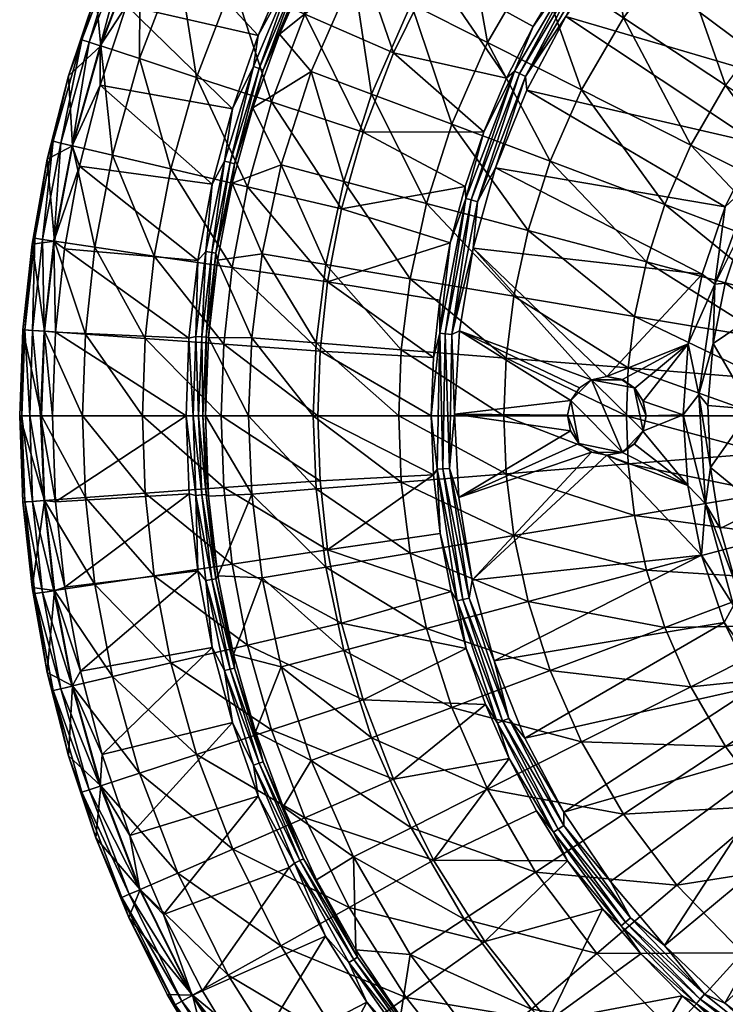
# Model space of a CAD drawing. Header units: inches. Extents: x -230 to 230, y -230 to 230.
# Tile 2 of 10: x -230 to -95, y -112 to 75. Entities that reach past the tile are written whole.
import ezdxf

# ---------------------------------------------------------------- set-up
doc = ezdxf.new("R2010")
doc.units = ezdxf.units.IN
doc.header["$MEASUREMENT"] = 0
doc.layers.add('Layer 1', color=7, linetype='Continuous')

# ---------------------------------------------------------------- blocks, each defined once
blk = doc.blocks.new('Matty tondo')
at = {"color": 9, "true_color": 0xc0c0c0}
mesh = blk.add_polyface(dxfattribs=at)
corners = [(-171.54, 99.03, 3.84), (-163.66, 111.57, 3.84), (-167.08, 103.96, 3.32), (-177.46, 85.06, 3.32), (-178.46, 85.92, 3.84), (-175.71, 84.22, 1.29), (-166.14, 103.37, 2.44), (-165.44, 102.94, 1.29), (-176.45, 84.57, 2.44), (-174.22, 86.21), (-167.11, 99.28), (-200.12, 112.03, 7.41), (-210.26, 91.58, 7.41), (-201.63, 110.04, 5.26), (-193.26, 124.14, 5.26), (-215.24, 80.24, 5.26), (-208.96, 95.39, 5.26), (-206.89, 90.12, 10.4), (-198.84, 111.32, 9.37), (-196.91, 110.24, 10.4), (-208.92, 91, 9.37), (-216.51, 71.1, 9.37), (-203.3, 92.79, 10.34), (-185.98, 131.68, 9.37), (-209.4, 78.07, 10.34), (-196.16, 107.05, 10.34), (-188.01, 120.78, 10.34), (-180.06, 100.81, -144.28), (-189.19, 82.41, -144.28), (-175.48, 76.43, -192.74), (-168.42, 119.25, -144.28), (-167.01, 93.5, -192.74), (-199.66, 86.97, -94.87), (-190.03, 106.38, -94.87), (-196.82, 110.19, -44.89), (-177.74, 125.84, -94.87), (-206.8, 90.08, -44.89), (-184.09, 130.35, -44.89), (-166.2, 83.9, -30.22)]
mesh.append_faces([[corners[k] for k in face] for face in [(0, 1, 2), (2, 3, 0), (0, 3, 4), (5, 6, 7), (8, 3, 2), (2, 6, 8), (9, 5, 7), (6, 5, 8), (7, 10, 9), (11, 12, 13), (13, 14, 11), (12, 15, 16), (13, 12, 16), (17, 18, 19), (20, 12, 11), (12, 20, 21), (11, 18, 20), (22, 17, 19), (18, 17, 20), (19, 18, 23), (17, 22, 24), (19, 25, 22), (19, 26, 25), (27, 28, 29), (30, 27, 31), (29, 31, 27), (32, 33, 34), (28, 27, 33), (33, 32, 28), (27, 30, 35), (27, 35, 33), (16, 36, 34), (32, 34, 36), (37, 34, 33), (36, 16, 15), (34, 13, 16), (34, 14, 13), (0, 26, 1), (0, 4, 25), (25, 26, 0), (4, 22, 25), (10, 38, 9)]], dxfattribs={"color": 9})
mesh = blk.add_polyface(dxfattribs=at)
corners = [(-105.11, 109.01, -285.31), (-129.17, 115.12, -239.86), (-112.77, 101.06, -285.31), (-119.86, 92.54, -285.31), (-116.83, 89.12, -288), (-82.02, 63.11, -288), (-106.52, 101.21, -288), (-125.79, 75.97, -288), (-89.54, 51.87, -288), (-73.09, 73.29, -288), (-94.97, 112.11, -288), (-133.26, 61.96, -288), (-87.89, 119.44, -287.82), (-105.27, 104.45, -287.82), (-120.78, 86.04, -287.82), (-121.82, 86.78, -287.27), (-133.5, 64.57, -287.82), (-126.29, 83.55, -285.31), (-122.69, 87.4, -286.4), (-106.93, 106.1, -286.4), (-106.17, 105.35, -287.27), (-88.65, 120.46, -287.27), (-134.64, 65.13, -287.27), (-89.28, 121.33, -286.4), (-96.86, 116.4, -285.31), (-114.87, 75.74, -114.37), (-104.7, 89.26, -114.37), (-95.42, 62.91, -137.67), (-92.2, 102.13, -114.37), (-105.62, 116.99, -88.21), (-88.6, 130.35, -88.21), (-102.03, 51.51, -137.67), (-122.83, 62, -114.37), (-86.98, 74.15, -137.67), (-131.59, 86.76, -88.21), (-119.94, 102.26, -88.21), (-116.53, 129.08, -59.89), (-132.33, 112.82, -59.89)]
mesh.append_faces([[corners[k] for k in face] for face in [(0, 1, 2), (1, 3, 2), (4, 5, 6), (5, 7, 8), (6, 5, 9), (9, 10, 6), (5, 4, 7), (8, 7, 11), (10, 12, 13), (6, 13, 4), (6, 10, 13), (14, 4, 13), (14, 7, 4), (15, 16, 14), (7, 14, 16), (17, 18, 3), (2, 19, 0), (14, 13, 20), (15, 14, 20), (21, 13, 12), (20, 13, 21), (18, 22, 15), (19, 15, 20), (15, 19, 18), (23, 20, 21), (20, 23, 19), (3, 18, 2), (18, 19, 2), (0, 19, 24), (19, 23, 24), (25, 26, 27), (28, 29, 30), (25, 31, 32), (26, 28, 33), (31, 25, 27), (26, 33, 27), (34, 35, 25), (29, 26, 35), (25, 32, 34), (25, 35, 26), (26, 29, 28), (29, 35, 36), (35, 37, 36)]], dxfattribs={"color": 9})
mesh = blk.add_polyface(dxfattribs=at)
corners = [(-153.84, 122.72, 3.32), (-167.08, 103.96, 3.32), (-163.66, 111.57, 3.84), (-166.14, 103.37, 2.44), (-152.96, 122.02, 2.44), (-152.32, 121.51, 1.29), (-165.44, 102.94, 1.29), (-159.01, 111.8), (-167.11, 99.28), (-119.86, 92.54, -285.31), (-129.17, 115.12, -239.86), (-141.21, 99.98, -239.86), (-126.29, 83.55, -285.31), (-150.97, 84.52, -239.86), (-132.05, 74.09, -285.31), (-137.1, 64.27, -285.31), (-158.63, 69.09, -239.86), (-141.42, 54.06, -285.31), (-156.21, 110.6, -192.74), (-167.01, 93.5, -192.74), (-142.89, 127.35, -192.74), (-168.42, 119.25, -144.28), (-133.5, 64.57, -287.82), (-133.26, 61.96, -288), (-125.79, 75.97, -288), (-135.61, 65.59, -286.4), (-134.64, 65.13, -287.27), (-121.82, 86.78, -287.27), (-122.69, 87.4, -286.4), (-132.33, 112.82, -59.89), (-145.18, 95.72, -59.89), (-141.68, 120.79, -30.22), (-140.7, 71.03, -88.21), (-131.59, 86.76, -88.21), (-122.83, 62, -114.37), (-155.24, 78.37, -59.89), (-162.77, 61.21, -59.89), (-166.2, 83.9, -30.22), (-147.53, 55.48, -88.21), (-119.94, 102.26, -88.21), (-155.43, 102.48, -30.22)]
mesh.append_faces([[corners[k] for k in face] for face in [(0, 1, 2), (0, 3, 1), (0, 4, 3), (4, 5, 6), (6, 3, 4), (6, 7, 8), (6, 5, 7), (9, 10, 11), (12, 9, 11), (11, 13, 12), (12, 13, 14), (15, 13, 16), (13, 15, 14), (17, 15, 16), (13, 18, 19), (20, 18, 11), (19, 16, 13), (13, 11, 18), (20, 11, 10), (19, 18, 21), (22, 23, 24), (25, 15, 17), (26, 22, 27), (26, 28, 25), (25, 14, 15), (12, 14, 28), (14, 25, 28), (29, 30, 31), (32, 33, 34), (35, 36, 37), (32, 38, 35), (36, 35, 38), (33, 32, 30), (30, 32, 35), (39, 33, 29), (29, 33, 30), (35, 40, 30), (37, 40, 35), (40, 7, 31), (40, 31, 30), (7, 40, 8), (40, 37, 8)]], dxfattribs={"color": 9})
mesh = blk.add_polyface(dxfattribs=at)
corners = [(-177.46, 85.06, 3.32), (-184.37, 72.35, 3.84), (-178.46, 85.92, 3.84), (-189.26, 58.38, 3.84), (-185.23, 66.44, 3.32), (-184.18, 66.06, 2.44), (-176.45, 84.57, 2.44), (-175.71, 84.22, 1.29), (-183.41, 65.78, 1.29), (-180.31, 72.63), (-185.33, 58.61), (-174.22, 86.21), (-220.41, 64.68, 5.26), (-215.24, 80.24, 5.26), (-217.89, 71.56, 7.41), (-223.32, 52.23, 7.41), (-210.26, 91.58, 7.41), (-216.51, 71.1, 9.37), (-221.89, 51.9, 9.37), (-214.4, 70.41, 10.4), (-219.74, 51.39, 10.4), (-208.92, 91, 9.37), (-206.89, 90.12, 10.4), (-214.43, 62.92, 10.34), (-209.4, 78.07, 10.34), (-199.66, 86.97, -94.87), (-196.06, 64.39, -144.28), (-189.19, 82.41, -144.28), (-175.48, 76.43, -192.74), (-181.84, 59.72, -192.74), (-164.38, 53.98, -239.86), (-167.01, 93.5, -192.74), (-158.63, 69.09, -239.86), (-206.91, 67.95, -94.87), (-214.31, 70.38, -44.89), (-212.05, 49.6, -94.87), (-206.8, 90.08, -44.89), (-219.64, 51.37, -44.89), (-203.3, 92.79, 10.34), (-174.26, 65.53, -30.22), (-166.2, 83.9, -30.22), (-162.77, 61.21, -59.89)]
mesh.append_faces([[corners[k] for k in face] for face in [(0, 1, 2), (3, 1, 4), (0, 4, 1), (0, 5, 4), (0, 6, 5), (6, 7, 8), (8, 5, 6), (8, 9, 10), (7, 11, 9), (8, 7, 9), (12, 13, 14), (14, 15, 12), (16, 14, 13), (16, 17, 14), (14, 17, 18), (17, 19, 20), (21, 22, 19), (19, 17, 21), (19, 23, 20), (19, 24, 23), (19, 22, 24), (25, 26, 27), (28, 29, 30), (31, 28, 32), (30, 32, 28), (29, 27, 26), (29, 28, 27), (26, 25, 33), (34, 35, 33), (36, 33, 25), (36, 34, 33), (34, 13, 12), (37, 34, 12), (34, 36, 13), (38, 2, 1), (3, 24, 1), (38, 1, 24), (23, 24, 3), (39, 9, 40), (39, 40, 41), (9, 39, 10), (9, 11, 40)]], dxfattribs={"color": 9})
mesh = blk.add_polyface(dxfattribs=at)
corners = [(-80.55, 57.12, -284.74), (-79.15, 62.12, -287.1), (-86.76, 47.14, -284.74), (-90.1, 44.79, -287.1), (-89.54, 51.87, -288), (-91.77, 36.46, -284.74), (-97.46, 25.04, -287.1), (-95.52, 39.77, -288), (-95.47, 25.27, -284.74), (-97.81, 13.75, -284.74), (-100.54, 4.08, -287.1), (-99.89, 26.99, -288), (-102.56, 13.72, -288), (-82.02, 63.11, -288), (-139.18, 47.21, -288), (-133.26, 61.96, -288), (-118, 7.5, -288), (-58.56, 15.54, -173.64), (-85.42, 22.67, -157.55), (-82.72, 31.11, -157.55), (-78.89, 39.83, -157.55), (-56.71, 21.33, -173.64), (-106.98, 40.23, -137.67), (-110.47, 29.32, -137.67), (-59.75, 10.03, -173.64), (-87.16, 14.63, -157.55), (-102.03, 51.51, -137.67), (-95.42, 62.91, -137.67), (-73.78, 48.65, -157.55), (-86.98, 74.15, -137.67), (-67.25, 57.34, -157.55), (-112.72, 18.92, -137.67), (-122.83, 62, -114.37), (-82.12, 38.06, -262.51), (-88.22, 20.24, -262.51), (-72.86, 53.69, -262.51), (-80.15, 18.39, -240.27), (-73.18, 66.3, -284.74), (-74.61, 34.57, -240.27), (-66.2, 48.78, -240.27), (-67.1, 31.09, -218.04), (-72.08, 16.54, -218.04)]
mesh.append_faces([[corners[k] for k in face] for face in [(0, 1, 2), (1, 3, 2), (4, 3, 1), (2, 3, 5), (5, 3, 6), (4, 7, 3), (6, 8, 5), (9, 8, 6), (10, 9, 6), (6, 11, 12), (10, 6, 12), (11, 6, 7), (6, 3, 7), (1, 13, 4), (14, 11, 7), (7, 4, 15), (11, 16, 12), (17, 18, 19), (19, 20, 21), (22, 18, 23), (18, 24, 25), (26, 19, 22), (25, 23, 18), (27, 20, 26), (18, 22, 19), (26, 20, 19), (20, 27, 28), (28, 29, 30), (23, 25, 31), (22, 32, 26), (2, 5, 33), (34, 5, 8), (2, 33, 35), (33, 5, 34), (36, 33, 34), (8, 9, 34), (37, 0, 35), (0, 2, 35), (38, 35, 33), (38, 33, 36), (39, 35, 38), (40, 38, 41), (36, 41, 38)]], dxfattribs={"color": 9})
mesh = blk.add_polyface(dxfattribs=at)
corners = [(-195.85, 29.53, 3.84), (-194.28, 31.29, 3.32), (-196.21, 15.12, 3.32), (-226.84, 33.79, 7.41), (-224.46, 48.81, 5.26), (-223.32, 52.23, 7.41), (-220.41, 64.68, 5.26), (-227.37, 32.66, 5.26), (-228.76, 16.36, 7.41), (-229.12, 16.39, 5.26), (-225.09, 16.1, 10.4), (-225.39, 33.58, 9.37), (-223.2, 33.25, 10.4), (-221.2, 31.78, 10.34), (-222.9, 15.95, 10.34), (-217.89, 71.56, 7.41), (-221.89, 51.9, 9.37), (-227.3, 16.26, 9.37), (-219.74, 51.39, 10.4), (-216.51, 71.1, 9.37), (-218.37, 47.48, 10.34), (-214.43, 62.92, 10.34), (-217.22, 15.54, -94.87), (-215.4, 32.09, -94.87), (-223.11, 33.24, -44.89), (-224.99, 16.09, -44.89), (-190.91, 13.65, -192.74), (-189.31, 28.2, -192.74), (-204.11, 30.41, -144.28), (-200.94, 47, -144.28), (-212.05, 49.6, -94.87), (-196.06, 64.39, -144.28), (-206.91, 67.95, -94.87), (-219.64, 51.37, -44.89), (-205.84, 14.72, -144.28), (-214.31, 70.38, -44.89), (-189.26, 58.38, 3.84), (-193.1, 44.06, 3.84), (-197.51, 14.81, 3.84)]
mesh.append_faces([[corners[k] for k in face] for face in [(0, 1, 2), (3, 4, 5), (6, 5, 4), (7, 3, 8), (3, 7, 4), (8, 9, 7), (10, 11, 12), (13, 14, 12), (15, 16, 5), (3, 11, 17), (16, 11, 5), (3, 17, 8), (14, 10, 12), (16, 18, 12), (5, 11, 3), (12, 11, 16), (18, 16, 19), (10, 17, 11), (12, 20, 13), (18, 20, 12), (18, 21, 20), (22, 23, 24), (24, 7, 25), (26, 27, 28), (28, 29, 30), (27, 29, 28), (30, 23, 28), (29, 31, 32), (29, 32, 30), (33, 23, 30), (28, 23, 34), (33, 24, 23), (35, 33, 30), (25, 7, 9), (24, 4, 7), (33, 4, 24), (33, 6, 4), (36, 37, 21), (20, 37, 0), (37, 20, 21), (38, 13, 0), (20, 0, 13)]], dxfattribs={"color": 9})
mesh = blk.add_polyface(dxfattribs=at)
corners = [(-115.06, 6.95, -288), (-118, 7.5, -288), (-118, 7.5, -273), (-120.95, 6.88, -288), (-143.47, 31.9, -288), (-146.07, 16.2, -288), (-95.52, 39.77, -288), (-133.26, 61.96, -288), (-139.18, 47.21, -288), (-99.89, 26.99, -288), (-123.24, 5.35, -288), (-124.88, 2.92, -288), (-133.5, 64.57, -287.82), (-142.59, 40.74, -287.82), (-134.64, 65.13, -287.27), (-135.61, 65.59, -286.4), (-143.81, 41.09, -287.27), (-147.48, 15.51, -287.82), (-146.97, 0.35, -288), (-144.98, 43.62, -285.31), (-147.79, 32.89, -285.31), (-144.84, 41.38, -286.4), (-148.75, 15.64, -287.27), (-149.81, 15.76, -286.4), (-141.42, 54.06, -285.31), (-157.11, 12.59, -88.21), (-137.15, 10.99, -114.37), (-137.59, 0, -114.37), (-128.78, 48.43, -114.37), (-110.47, 29.32, -137.67), (-132.98, 35.29, -114.37), (-112.72, 18.92, -137.67), (-113.93, 9.13, -137.67), (-135.69, 22.77, -114.37), (-122.83, 62, -114.37), (-106.98, 40.23, -137.67), (-147.53, 55.48, -88.21), (-152.34, 40.43, -88.21), (-155.44, 26.09, -88.21), (-140.7, 71.03, -88.21), (-120.95, 6.88, -273)]
mesh.append_faces([[corners[k] for k in face] for face in [(0, 1, 2), (3, 4, 5), (6, 7, 8), (9, 8, 4), (4, 1, 9), (10, 5, 11), (4, 3, 1), (10, 3, 5), (8, 7, 12), (8, 13, 4), (13, 12, 14), (14, 15, 16), (13, 8, 12), (4, 17, 5), (17, 4, 13), (18, 5, 17), (19, 20, 21), (16, 17, 13), (22, 17, 16), (16, 13, 14), (21, 22, 16), (22, 21, 23), (15, 24, 21), (21, 16, 15), (23, 21, 20), (19, 21, 24), (25, 26, 27), (28, 29, 30), (31, 32, 33), (28, 34, 35), (31, 30, 29), (35, 29, 28), (26, 33, 32), (36, 30, 37), (30, 31, 33), (33, 26, 38), (36, 39, 28), (30, 33, 37), (28, 30, 36), (28, 39, 34), (37, 33, 38), (1, 40, 2)]], dxfattribs={"color": 9})
mesh = blk.add_polyface(dxfattribs=at)
corners = [(-185.23, 66.44, 3.32), (-190.73, 48.44, 3.32), (-189.26, 58.38, 3.84), (-194.28, 31.29, 3.32), (-193.1, 44.06, 3.84), (-195.85, 29.53, 3.84), (-193.18, 31.11, 2.44), (-192.37, 30.98, 1.29), (-194.27, 14.97, 1.29), (-189.65, 48.17, 2.44), (-195.09, 15.03, 2.44), (-184.18, 66.06, 2.44), (-188.85, 47.96, 1.29), (-183.41, 65.78, 1.29), (-189.27, 44.26), (-192.1, 29.64), (-185.33, 58.61), (-158.63, 69.09, -239.86), (-164.38, 53.98, -239.86), (-141.42, 54.06, -285.31), (-144.98, 43.62, -285.31), (-168.47, 39.4, -239.86), (-147.79, 32.89, -285.31), (-171.13, 25.49, -239.86), (-149.8, 22.04, -285.31), (-181.84, 59.72, -192.74), (-186.37, 43.59, -192.74), (-196.06, 64.39, -144.28), (-200.94, 47, -144.28), (-189.31, 28.2, -192.74), (-162.77, 61.21, -59.89), (-147.53, 55.48, -88.21), (-152.34, 40.43, -88.21), (-155.44, 26.09, -88.21), (-168.08, 44.61, -59.89), (-171.5, 28.78, -59.89), (-179.95, 47.76, -30.22), (-183.61, 30.82, -30.22), (-174.26, 65.53, -30.22)]
mesh.append_faces([[corners[k] for k in face] for face in [(0, 1, 2), (3, 4, 1), (2, 1, 4), (3, 5, 4), (6, 7, 8), (0, 9, 1), (6, 10, 3), (9, 6, 1), (0, 11, 9), (9, 12, 7), (1, 6, 3), (7, 6, 9), (11, 13, 12), (12, 9, 11), (7, 14, 15), (12, 14, 7), (12, 16, 14), (13, 16, 12), (17, 18, 19), (19, 18, 20), (21, 20, 18), (21, 22, 20), (23, 24, 22), (22, 21, 23), (21, 25, 26), (23, 21, 26), (25, 21, 18), (27, 28, 26), (23, 26, 29), (29, 26, 28), (26, 25, 27), (30, 31, 32), (32, 33, 34), (34, 33, 35), (30, 32, 34), (35, 36, 34), (37, 36, 35), (34, 38, 30), (36, 38, 34), (14, 37, 15), (14, 36, 37), (16, 36, 14), (38, 36, 16)]], dxfattribs={"color": 9})
mesh = blk.add_polyface(dxfattribs=at)
corners = [(-197.51, 14.81, 3.84), (-196.21, 15.12, 3.32), (-196.72, 0, 3.27), (-195.85, 29.53, 3.84), (-195.67, 0, 2.44), (-198.05, 0, 3.84), (-195.09, 15.03, 2.44), (-194.28, 31.29, 3.32), (-194.89, 0, 1.35), (-194.27, 14.97, 1.29), (-223.49, 0, 10.34), (-222.9, -16.33, 10.34), (-229.12, 16.39, 5.26), (-228.76, 16.36, 7.41), (-229.33, 0, 7.48), (-227.76, 0, 9.4), (-225.74, 0, 10.41), (-225.09, 16.1, 10.4), (-229.72, 0, 5.26), (-222.9, 15.95, 10.34), (-227.3, 16.26, 9.37), (-190.91, 13.65, -192.74), (-205.84, 14.72, -144.28), (-191.4, 0, -192.74), (-217.22, 15.54, -94.87), (-215.4, 32.09, -94.87), (-225.57, 0, -44.89), (-224.99, 16.09, -44.89), (-206.36, 0, -144.28), (-217.78, 0, -94.87), (-204.11, 30.41, -144.28), (-223.11, 33.24, -44.89), (-224.99, -16.09, -44.89), (-190.91, -13.65, -192.74), (-217.22, -15.54, -94.87), (-205.84, -14.72, -144.28), (-227.3, -16.26, 9.37), (-228.76, -16.36, 7.41), (-225.09, -16.1, 10.4), (-221.2, 31.78, 10.34), (-196.21, -15.12, 3.32), (-195.09, -15.03, 2.44), (-194.27, -14.97, 1.29)]
mesh.append_faces([[corners[k] for k in face] for face in [(0, 1, 2), (1, 0, 3), (4, 2, 1), (2, 5, 0), (4, 1, 6), (7, 6, 1), (6, 8, 4), (6, 9, 8), (10, 5, 11), (12, 13, 14), (15, 14, 13), (10, 16, 17), (14, 18, 12), (10, 17, 19), (16, 15, 20), (15, 13, 20), (20, 17, 16), (21, 22, 23), (24, 22, 25), (12, 26, 27), (26, 12, 18), (23, 22, 28), (24, 29, 28), (30, 22, 21), (31, 27, 24), (22, 24, 28), (26, 29, 27), (29, 24, 27), (32, 26, 18), (33, 23, 28), (34, 29, 26), (35, 28, 29), (11, 16, 10), (15, 36, 14), (14, 37, 18), (16, 38, 15), (19, 39, 0), (19, 0, 5), (10, 19, 5), (2, 40, 5), (4, 41, 2), (8, 42, 4)]], dxfattribs={"color": 9})
mesh = blk.add_polyface(dxfattribs=at)
corners = [(-185.58, -14.87, -30.22), (-194.39, 0), (-186.18, 0, -30.22), (-157.61, 0, -88.21), (-157.11, -12.59, -88.21), (-173.9, 0, -59.89), (-173.34, -13.89, -59.89), (-193.8, 14.89), (-194.27, 14.97, 1.29), (-192.37, 30.98, 1.29), (-194.89, 0, 1.35), (-192.1, 29.64), (-195.09, 15.03, 2.44), (-193.18, 31.11, 2.44), (-173.02, 0, -239.86), (-190.91, 13.65, -192.74), (-191.4, 0, -192.74), (-171.13, 25.49, -239.86), (-172.58, 12.34, -239.86), (-151, 11.08, -285.31), (-151.41, 0, -285.31), (-149.8, 22.04, -285.31), (-189.31, 28.2, -192.74), (-147.96, -9.99, -287.82), (-147.48, 15.51, -287.82), (-148.75, 15.64, -287.27), (-149.81, 15.76, -286.4), (-149.23, -10.08, -287.27), (-150.3, -10.15, -286.4), (-150.98, -11.24, -285.31), (-147.79, 32.89, -285.31), (-172.58, -12.34, -239.86), (-193.81, -15.27), (-183.61, 30.82, -30.22), (-185.58, 14.87, -30.22), (-173.34, 13.89, -59.89), (-171.5, 28.78, -59.89), (-157.11, 12.59, -88.21), (-137.59, 0, -114.37), (-137.15, 10.99, -114.37), (-155.44, 26.09, -88.21)]
mesh.append_faces([[corners[k] for k in face] for face in [(0, 1, 2), (3, 4, 5), (5, 6, 2), (7, 8, 9), (1, 8, 7), (10, 8, 1), (11, 7, 9), (8, 12, 13), (14, 15, 16), (17, 18, 19), (20, 18, 14), (19, 18, 20), (21, 17, 19), (14, 18, 15), (18, 17, 22), (15, 18, 22), (23, 24, 25), (25, 26, 27), (27, 23, 25), (19, 26, 21), (27, 26, 28), (28, 20, 29), (19, 20, 26), (20, 28, 26), (21, 26, 30), (14, 29, 20), (31, 14, 16), (1, 32, 10), (33, 34, 11), (1, 7, 2), (34, 2, 7), (34, 33, 35), (36, 37, 35), (3, 5, 35), (3, 37, 38), (39, 37, 40), (36, 35, 33), (35, 37, 3), (5, 2, 34), (36, 40, 37), (35, 5, 34), (11, 34, 7)]], dxfattribs={"color": 9})
mesh = blk.add_polyface(dxfattribs=at)
corners = [(-111.08, 2.81, -288), (-112.67, 5.25, -288), (-112.82, 5.32, -273), (-111.08, -2.81, -273), (-112.82, -5.32, -288), (-111.14, -2.92, -288), (-110.5, 0, -288), (-111.14, 2.92, -273), (-110.5, 0, -273), (-112.67, -5.25, -273), (-88.38, 0, -157.55), (-60.39, -4.84, -173.64), (-88.09, -7.06, -157.55), (-114.29, 0, -137.67), (-113.93, -9.13, -137.67), (-100.54, 4.08, -287.1), (-98.3, -9.81, -284.74), (-98.77, 1.98, -284.74), (-97.81, 13.75, -284.74), (-103.46, 0.23, -288), (-99.22, -16.72, -287.1), (-102.56, 13.72, -288), (-102.6, -13.24, -288), (-115.06, 6.95, -288), (-118, 7.5, -288), (-60.58, 0, -173.64), (-88.09, 7.06, -157.55), (-113.93, 9.13, -137.67), (-87.16, 14.63, -157.55), (-60.39, 4.84, -173.64), (-112.72, 18.92, -137.67), (-73.94, 1.04, -218.04), (-82.22, 1.16, -240.27), (-72.54, -14.38, -218.04), (-90.5, 1.28, -262.51), (-88.22, 20.24, -262.51), (-80.66, -15.99, -240.27), (-80.15, 18.39, -240.27), (-65.14, -8.31, -195.8), (-72.08, 16.54, -218.04), (-115.06, -6.95, -273)]
mesh.append_faces([[corners[k] for k in face] for face in [(0, 1, 2), (3, 4, 5), (6, 7, 8), (8, 3, 5), (3, 9, 4), (0, 7, 6), (6, 8, 5), (0, 2, 7), (10, 11, 12), (10, 12, 13), (13, 12, 14), (15, 16, 17), (18, 15, 17), (19, 20, 15), (15, 21, 19), (6, 19, 0), (4, 22, 5), (5, 19, 6), (19, 5, 22), (21, 0, 19), (1, 21, 23), (1, 0, 21), (23, 21, 24), (25, 10, 26), (26, 10, 27), (28, 29, 26), (27, 10, 13), (30, 26, 27), (30, 28, 26), (31, 32, 33), (17, 16, 34), (18, 17, 34), (34, 35, 18), (32, 35, 34), (32, 34, 36), (37, 35, 32), (33, 38, 31), (39, 37, 31), (31, 37, 32), (9, 3, 40), (2, 3, 8), (7, 2, 8)]], dxfattribs={"color": 9})
mesh = blk.add_polyface(dxfattribs=at)
corners = [(-115.15, 6.88, -273), (-115.06, 6.95, -288), (-118, 7.5, -273), (-112.67, -5.25, -273), (-115.06, -6.95, -273), (-115.15, -6.88, -288), (-112.82, -5.32, -288), (-118, -7.5, -288), (-112.67, 5.25, -288), (-112.82, 5.32, -273), (-114.29, 0, -137.67), (-113.93, -9.13, -137.67), (-137.59, 0, -114.37), (-137.15, -10.99, -114.37), (-157.61, 0, -88.21), (-125.47, 0.11, -288), (-124.88, 2.92, -288), (-146.97, 0.35, -288), (-146.16, -15.51, -288), (-124.94, -2.84, -288), (-146.07, 16.2, -288), (-147.48, 15.51, -287.82), (-147.96, -9.99, -287.82), (-137.15, 10.99, -114.37), (-113.93, 9.13, -137.67), (-123.24, 5.35, -273), (-124.88, 2.92, -273), (-120.95, 6.88, -273), (-111.08, -2.81, -273), (-125.47, 0.11, -273), (-123.34, -5.22, -273), (-118, -7.5, -273), (-120.95, -6.88, -273), (-124.94, -2.84, -273), (-123.24, 5.35, -288), (-120.95, 6.88, -288), (-118, 7.5, -288), (-123.34, -5.22, -288), (-120.95, -6.88, -288)]
mesh.append_faces([[corners[k] for k in face] for face in [(0, 1, 2), (3, 4, 5), (5, 6, 3), (4, 7, 5), (8, 0, 9), (8, 1, 0), (10, 11, 12), (12, 13, 14), (11, 13, 12), (15, 16, 17), (17, 18, 19), (17, 16, 20), (17, 19, 15), (17, 21, 22), (23, 10, 12), (24, 10, 23), (25, 26, 27), (27, 4, 28), (29, 30, 26), (31, 4, 32), (29, 33, 30), (30, 32, 4), (30, 4, 26), (27, 26, 4), (27, 28, 9), (27, 9, 0), (0, 2, 27), (16, 15, 29), (26, 34, 16), (16, 29, 26), (34, 25, 35), (25, 34, 26), (36, 35, 27), (25, 27, 35), (33, 29, 15), (30, 33, 19), (15, 19, 33), (37, 32, 30), (30, 19, 37), (32, 38, 31), (38, 32, 37), (38, 7, 31)]], dxfattribs={"color": 9})
mesh = blk.add_polyface(dxfattribs=at)
corners = [(-82.72, -31.11, -157.55), (-54.08, -27.3, -173.64), (-78.89, -39.83, -157.55), (-106.98, -40.23, -137.67), (-110.47, -29.32, -137.67), (-85.42, -22.67, -157.55), (-56.71, -21.33, -173.64), (-87.16, -14.63, -157.55), (-58.56, -15.54, -173.64), (-60.39, -4.84, -173.64), (-59.75, -10.03, -173.64), (-88.09, -7.06, -157.55), (-112.72, -18.92, -137.67), (-113.93, -9.13, -137.67), (-100.54, 4.08, -287.1), (-99.22, -16.72, -287.1), (-98.3, -9.81, -284.74), (-93.93, -36.08, -287.1), (-99.98, -26.5, -288), (-93.2, -32.76, -284.74), (-96.44, -21.42, -284.74), (-102.6, -13.24, -288), (-88.65, -43.64, -284.74), (-95.66, -39.32, -288), (-103.46, 0.23, -288), (-139.43, -46.57, -288), (-118, -7.5, -288), (-112.82, -5.32, -288), (-115.15, -6.88, -288), (-90.5, 1.28, -262.51), (-88.78, -17.6, -262.51), (-83.39, -35.2, -262.51), (-72.54, -14.38, -218.04), (-80.66, -15.99, -240.27), (-68.13, -28.76, -218.04), (-75.76, -31.98, -240.27), (-68.18, -45.98, -240.27), (-61.31, -41.35, -218.04), (-63.66, -16.15, -195.8), (-82.22, 1.16, -240.27), (-65.14, -8.31, -195.8)]
mesh.append_faces([[corners[k] for k in face] for face in [(0, 1, 2), (3, 4, 0), (0, 5, 6), (7, 8, 5), (9, 10, 11), (6, 5, 8), (11, 10, 7), (12, 5, 4), (7, 13, 11), (3, 0, 2), (5, 0, 4), (7, 10, 8), (12, 13, 7), (12, 7, 5), (14, 15, 16), (17, 15, 18), (19, 20, 15), (15, 21, 18), (19, 15, 17), (17, 22, 19), (23, 17, 18), (21, 15, 24), (15, 20, 16), (18, 25, 23), (21, 26, 18), (27, 28, 21), (28, 26, 21), (29, 16, 30), (19, 30, 20), (30, 16, 20), (30, 19, 31), (19, 22, 31), (32, 33, 34), (31, 35, 30), (30, 33, 29), (31, 36, 35), (33, 30, 35), (34, 35, 37), (36, 37, 35), (32, 34, 38), (34, 33, 35), (32, 39, 33), (40, 32, 38)]], dxfattribs={"color": 9})
mesh = blk.add_polyface(dxfattribs=at)
corners = [(-218.15, -48.58, 10.34), (-221.12, -32.55, 10.34), (-195.82, -29.49, 3.84), (-193.07, -44.05, 3.84), (-197.48, -14.81, 3.84), (-222.9, -16.33, 10.34), (-198.05, 0, 3.84), (-205.84, -14.72, -144.28), (-217.22, -15.54, -94.87), (-204.11, -30.41, -144.28), (-215.4, -32.09, -94.87), (-212.05, -49.6, -94.87), (-200.94, -47, -144.28), (-225.57, 0, -44.89), (-224.99, -16.09, -44.89), (-186.37, -43.59, -192.74), (-189.31, -28.2, -192.74), (-190.91, -13.65, -192.74), (-206.36, 0, -144.28), (-223.11, -33.24, -44.89), (-219.64, -51.37, -44.89), (-217.78, 0, -94.87), (-227.37, -32.66, 5.26), (-224.46, -48.81, 5.26), (-229.12, -16.39, 5.26), (-229.72, 0, 5.26), (-228.76, -16.36, 7.41), (-225.39, -33.58, 9.37), (-226.84, -33.79, 7.41), (-223.32, -52.23, 7.41), (-221.89, -51.9, 9.37), (-225.09, -16.1, 10.4), (-223.2, -33.25, 10.4), (-227.3, -16.26, 9.37), (-227.76, 0, 9.4), (-229.33, 0, 7.48), (-219.74, -51.39, 10.4), (-225.74, 0, 10.41), (-196.21, -15.12, 3.32)]
mesh.append_faces([[corners[k] for k in face] for face in [(0, 1, 2), (2, 3, 0), (4, 1, 5), (1, 4, 2), (4, 5, 6), (7, 8, 9), (10, 11, 12), (8, 13, 14), (15, 9, 12), (16, 7, 9), (9, 10, 12), (9, 8, 10), (7, 17, 18), (19, 11, 10), (19, 20, 11), (14, 10, 8), (10, 14, 19), (8, 7, 21), (19, 22, 23), (20, 19, 23), (24, 22, 14), (19, 14, 22), (25, 24, 14), (26, 27, 28), (26, 24, 25), (29, 23, 28), (28, 23, 22), (28, 27, 30), (31, 32, 33), (28, 22, 24), (33, 34, 31), (35, 33, 26), (26, 28, 24), (27, 32, 36), (31, 1, 32), (33, 32, 27), (33, 27, 26), (32, 1, 0), (36, 32, 0), (31, 5, 1), (31, 37, 5), (6, 38, 4)]], dxfattribs={"color": 9})
mesh = blk.add_polyface(dxfattribs=at)
corners = [(-171.5, -28.78, -59.89), (-152.34, -40.43, -88.21), (-168.08, -44.61, -59.89), (-155.44, -26.09, -88.21), (-173.34, -13.89, -59.89), (-157.11, -12.59, -88.21), (-185.58, -14.87, -30.22), (-186.18, 0, -30.22), (-183.61, -30.82, -30.22), (-179.95, -47.76, -30.22), (-173.9, 0, -59.89), (-192.01, -30.42), (-189.03, -45.37), (-193.81, -15.27), (-194.39, 0), (-172.58, -12.34, -239.86), (-171.13, -25.49, -239.86), (-150.98, -11.24, -285.31), (-186.37, -43.59, -192.74), (-168.47, -39.4, -239.86), (-189.31, -28.2, -192.74), (-147.65, -33.4, -285.31), (-205.84, -14.72, -144.28), (-190.91, -13.65, -192.74), (-173.02, 0, -239.86), (-191.4, 0, -192.74), (-204.11, -30.41, -144.28), (-193.18, -31.11, 2.44), (-194.28, -31.29, 3.32), (-196.21, -15.12, 3.32), (-193.07, -44.05, 3.84), (-190.73, -48.44, 3.32), (-195.09, -15.03, 2.44), (-196.72, 0, 3.27), (-195.82, -29.49, 3.84), (-195.67, 0, 2.44), (-194.27, -14.97, 1.29), (-192.37, -30.98, 1.29), (-189.65, -48.17, 2.44), (-197.48, -14.81, 3.84), (-188.85, -47.96, 1.29), (-194.89, 0, 1.35)]
mesh.append_faces([[corners[k] for k in face] for face in [(0, 1, 2), (3, 4, 5), (0, 6, 4), (6, 7, 4), (4, 3, 0), (2, 8, 0), (2, 9, 8), (6, 0, 8), (5, 4, 10), (11, 8, 12), (8, 9, 12), (11, 13, 6), (6, 8, 11), (13, 14, 6), (15, 16, 17), (18, 19, 20), (19, 21, 16), (22, 20, 23), (15, 23, 16), (17, 24, 15), (23, 20, 16), (16, 20, 19), (23, 15, 25), (20, 26, 18), (27, 28, 29), (30, 28, 31), (32, 29, 33), (29, 28, 34), (32, 35, 36), (32, 36, 37), (28, 38, 31), (37, 27, 32), (39, 29, 34), (34, 28, 30), (28, 27, 38), (27, 37, 40), (40, 38, 27), (36, 11, 37), (32, 27, 29), (37, 11, 12), (40, 37, 12), (36, 13, 11), (36, 41, 13)]], dxfattribs={"color": 9})
mesh = blk.add_polyface(dxfattribs=at)
corners = [(-118, -7.5, -288), (-115.06, -6.95, -273), (-118, -7.5, -273), (-132.98, -35.29, -114.37), (-135.69, -22.77, -114.37), (-110.47, -29.32, -137.67), (-152.34, -40.43, -88.21), (-147.53, -55.48, -88.21), (-168.08, -44.61, -59.89), (-171.5, -28.78, -59.89), (-155.44, -26.09, -88.21), (-137.15, -10.99, -114.37), (-157.11, -12.59, -88.21), (-106.98, -40.23, -137.67), (-128.78, -48.43, -114.37), (-113.93, -9.13, -137.67), (-112.72, -18.92, -137.67), (-157.61, 0, -88.21), (-99.98, -26.5, -288), (-143.64, -31.22, -288), (-139.43, -46.57, -288), (-146.16, -15.51, -288), (-123.34, -5.22, -288), (-124.94, -2.84, -288), (-120.95, -6.88, -288), (-147.96, -9.99, -287.82), (-146.97, 0.35, -288), (-144.19, -34.66, -287.82), (-149.23, -10.08, -287.27), (-150.3, -10.15, -286.4), (-145.43, -34.95, -287.27), (-136.68, -57.53, -287.82), (-150.98, -11.24, -285.31), (-149.72, -22.37, -285.31), (-144.76, -44.26, -285.31), (-146.47, -35.2, -286.4), (-147.65, -33.4, -285.31), (-137.85, -58.02, -287.27), (-138.84, -58.44, -286.4), (-168.47, -39.4, -239.86), (-164.38, -53.98, -239.86), (-171.13, -25.49, -239.86)]
mesh.append_faces([[corners[k] for k in face] for face in [(0, 1, 2), (3, 4, 5), (6, 7, 8), (9, 10, 6), (11, 4, 12), (3, 13, 14), (11, 15, 16), (13, 3, 5), (4, 11, 16), (6, 14, 7), (10, 3, 6), (14, 6, 3), (4, 16, 5), (12, 4, 10), (10, 4, 3), (11, 12, 17), (18, 19, 20), (21, 22, 23), (24, 19, 0), (19, 24, 21), (21, 24, 22), (18, 0, 19), (21, 25, 19), (21, 26, 25), (27, 19, 25), (28, 29, 30), (27, 20, 19), (20, 27, 31), (32, 33, 29), (34, 35, 36), (30, 31, 27), (27, 25, 28), (30, 27, 28), (35, 37, 30), (29, 33, 35), (30, 29, 35), (38, 35, 34), (36, 35, 33), (34, 39, 40), (33, 32, 41), (36, 39, 34), (33, 41, 36)]], dxfattribs={"color": 9})
mesh = blk.add_polyface(dxfattribs=at)
corners = [(-202.38, -94.85, 10.34), (-208.75, -79.84, 10.34), (-184.37, -72.32, 3.84), (-189.25, -58.34, 3.84), (-214.02, -64.39, 10.34), (-218.15, -48.58, 10.34), (-193.07, -44.05, 3.84), (-200.94, -47, -144.28), (-212.05, -49.6, -94.87), (-196.06, -64.39, -144.28), (-181.84, -59.72, -192.74), (-186.37, -43.59, -192.74), (-180.06, -100.81, -144.28), (-189.19, -82.41, -144.28), (-199.66, -86.97, -94.87), (-206.91, -67.95, -94.87), (-214.31, -70.38, -44.89), (-206.8, -90.08, -44.89), (-219.64, -51.37, -44.89), (-215.24, -80.24, 5.26), (-208.96, -95.39, 5.26), (-220.41, -64.68, 5.26), (-224.46, -48.81, 5.26), (-210.26, -91.58, 7.41), (-217.89, -71.56, 7.41), (-223.32, -52.23, 7.41), (-208.92, -91, 9.37), (-216.51, -71.1, 9.37), (-221.89, -51.9, 9.37), (-226.84, -33.79, 7.41), (-214.4, -70.41, 10.4), (-206.89, -90.12, 10.4), (-219.74, -51.39, 10.4), (-225.39, -33.58, 9.37), (-190.73, -48.44, 3.32)]
mesh.append_faces([[corners[k] for k in face] for face in [(0, 1, 2), (3, 1, 4), (1, 3, 2), (5, 6, 4), (3, 4, 6), (7, 8, 9), (10, 7, 9), (11, 7, 10), (12, 13, 14), (13, 9, 15), (13, 15, 14), (9, 8, 15), (16, 14, 15), (16, 17, 14), (18, 15, 8), (18, 16, 15), (17, 19, 20), (16, 21, 19), (17, 16, 19), (18, 22, 21), (16, 18, 21), (23, 19, 24), (19, 21, 24), (21, 25, 24), (22, 25, 21), (20, 19, 23), (24, 26, 23), (25, 27, 24), (28, 25, 29), (24, 27, 26), (25, 28, 27), (27, 30, 31), (31, 26, 27), (28, 32, 30), (30, 27, 28), (32, 28, 33), (31, 1, 0), (30, 4, 1), (31, 30, 1), (32, 5, 4), (30, 32, 4), (3, 6, 34)]], dxfattribs={"color": 9})
mesh = blk.add_polyface(dxfattribs=at)
corners = [(-73.78, -48.65, -157.55), (-78.89, -39.83, -157.55), (-50.58, -33.35, -173.64), (-86.98, -74.15, -137.67), (-59.22, -65.6, -157.55), (-76.59, -84.84, -137.67), (-95.42, -62.91, -137.67), (-67.25, -57.34, -157.55), (-102.03, -51.51, -137.67), (-106.98, -40.23, -137.67), (-92.2, -102.13, -114.37), (-104.7, -89.26, -114.37), (-114.87, -75.74, -114.37), (-122.83, -62, -114.37), (-128.78, -48.43, -114.37), (-93.93, -36.08, -287.1), (-85.48, -53.08, -287.1), (-88.65, -43.64, -284.74), (-82.84, -53.86, -284.74), (-75.84, -63.35, -284.74), (-74.88, -67.21, -287.1), (-67.75, -71.95, -284.74), (-82.27, -62.68, -288), (-73.4, -72.87, -288), (-63.09, -78.38, -287.1), (-63.27, -81.83, -288), (-89.72, -51.45, -288), (-95.66, -39.32, -288), (-117.31, -88.59, -288), (-126.19, -75.4, -288), (-133.59, -61.33, -288), (-107.05, -100.75, -288), (-95.57, -111.7, -288), (-75.04, -50.6, -262.51), (-83.39, -35.2, -262.51), (-64.67, -63.32, -262.51), (-68.18, -45.98, -240.27), (-58.76, -57.53, -240.27)]
mesh.append_faces([[corners[k] for k in face] for face in [(0, 1, 2), (3, 4, 5), (6, 7, 3), (8, 0, 6), (4, 3, 7), (9, 1, 8), (7, 6, 0), (8, 1, 0), (10, 11, 5), (12, 3, 11), (12, 13, 6), (5, 11, 3), (6, 3, 12), (6, 13, 8), (8, 14, 9), (15, 16, 17), (18, 16, 19), (18, 17, 16), (20, 21, 19), (19, 16, 20), (22, 23, 20), (20, 24, 21), (25, 24, 23), (24, 20, 23), (16, 26, 22), (20, 16, 22), (27, 26, 16), (15, 27, 16), (28, 22, 29), (30, 26, 27), (22, 26, 29), (31, 22, 28), (26, 30, 29), (23, 22, 31), (25, 23, 32), (33, 34, 17), (17, 18, 33), (19, 33, 18), (19, 35, 33), (19, 21, 35), (33, 36, 34), (36, 33, 37)]], dxfattribs={"color": 9})
mesh = blk.add_polyface(dxfattribs=at)
corners = [(-166.2, -83.9, -30.22), (-155.24, -78.37, -59.89), (-145.18, -95.72, -59.89), (-128.78, -48.43, -114.37), (-102.03, -51.51, -137.67), (-122.83, -62, -114.37), (-131.59, -86.76, -88.21), (-140.7, -71.03, -88.21), (-114.87, -75.74, -114.37), (-147.53, -55.48, -88.21), (-104.7, -89.26, -114.37), (-162.77, -61.21, -59.89), (-168.08, -44.61, -59.89), (-95.66, -39.32, -288), (-139.43, -46.57, -288), (-133.59, -61.33, -288), (-136.68, -57.53, -287.82), (-126.19, -75.4, -288), (-126.17, -77.93, -287.82), (-117.31, -88.59, -288), (-137.85, -58.02, -287.27), (-113.48, -95.46, -287.82), (-127.25, -78.6, -287.27), (-125.48, -84.66, -285.31), (-128.16, -79.16, -286.4), (-131.41, -75.14, -285.31), (-136.62, -65.18, -285.31), (-138.84, -58.44, -286.4), (-141.08, -54.87, -285.31), (-114.46, -96.28, -287.27), (-145.43, -34.95, -287.27), (-115.28, -96.97, -286.4), (-146.47, -35.2, -286.4), (-118.84, -93.75, -285.31), (-144.76, -44.26, -285.31), (-150.97, -84.52, -239.86), (-141.21, -99.98, -239.86), (-158.63, -69.09, -239.86), (-164.38, -53.98, -239.86)]
mesh.append_faces([[corners[k] for k in face] for face in [(0, 1, 2), (3, 4, 5), (6, 7, 8), (7, 9, 5), (8, 10, 6), (5, 8, 7), (9, 3, 5), (7, 6, 1), (2, 1, 6), (9, 7, 11), (11, 7, 1), (12, 9, 11), (13, 14, 15), (16, 15, 14), (17, 15, 16), (17, 18, 19), (18, 16, 20), (21, 19, 18), (18, 17, 16), (22, 21, 18), (23, 24, 25), (26, 27, 28), (21, 22, 29), (22, 18, 20), (20, 16, 30), (24, 29, 22), (29, 24, 31), (27, 22, 20), (22, 27, 24), (20, 32, 27), (33, 31, 23), (31, 24, 23), (25, 24, 26), (24, 27, 26), (28, 27, 34), (25, 35, 23), (36, 23, 35), (37, 35, 26), (37, 28, 38), (28, 37, 26), (38, 28, 34), (35, 25, 26)]], dxfattribs={"color": 9})
mesh = blk.add_polyface(dxfattribs=at)
corners = [(-155.24, -78.37, -59.89), (-174.26, -65.53, -30.22), (-162.77, -61.21, -59.89), (-166.2, -83.9, -30.22), (-179.95, -47.76, -30.22), (-168.08, -44.61, -59.89), (-173.23, -88.24), (-165.77, -101.57), (-179.6, -74.39), (-184.88, -60.07), (-189.03, -45.37), (-184.37, -72.32, 3.84), (-178.45, -85.89, 3.84), (-202.38, -94.85, 10.34), (-150.97, -84.52, -239.86), (-175.48, -76.43, -192.74), (-167.01, -93.5, -192.74), (-158.63, -69.09, -239.86), (-181.84, -59.72, -192.74), (-164.38, -53.98, -239.86), (-186.37, -43.59, -192.74), (-168.47, -39.4, -239.86), (-189.19, -82.41, -144.28), (-180.06, -100.81, -144.28), (-196.06, -64.39, -144.28), (-176.45, -84.57, 2.44), (-175.71, -84.22, 1.29), (-165.44, -102.94, 1.29), (-177.46, -85.06, 3.32), (-189.25, -58.34, 3.84), (-185.23, -66.44, 3.32), (-171.53, -98.97, 3.84), (-190.73, -48.44, 3.32), (-189.65, -48.17, 2.44), (-184.18, -66.06, 2.44), (-166.14, -103.37, 2.44), (-183.41, -65.78, 1.29), (-188.85, -47.96, 1.29)]
mesh.append_faces([[corners[k] for k in face] for face in [(0, 1, 2), (3, 1, 0), (2, 4, 5), (1, 4, 2), (6, 3, 7), (8, 3, 6), (9, 1, 8), (1, 3, 8), (10, 4, 9), (4, 1, 9), (11, 12, 13), (14, 15, 16), (17, 18, 15), (19, 20, 18), (15, 14, 17), (18, 17, 19), (20, 19, 21), (22, 23, 16), (24, 22, 15), (16, 15, 22), (18, 24, 15), (25, 26, 27), (11, 28, 12), (11, 29, 30), (12, 28, 31), (30, 29, 32), (33, 34, 32), (28, 11, 30), (25, 28, 30), (32, 34, 30), (25, 35, 28), (30, 34, 25), (27, 26, 6), (34, 36, 26), (26, 25, 34), (33, 37, 36), (36, 34, 33), (26, 8, 6), (36, 9, 8), (26, 36, 8), (37, 10, 9), (36, 37, 9)]], dxfattribs={"color": 9})
mesh = blk.add_polyface(dxfattribs=at)
corners = [(-77.35, -113.79, -114.37), (-92.2, -102.13, -114.37), (-64.25, -94.52, -137.67), (-76.59, -84.84, -137.67), (-69.07, -141.68, -88.21), (-88.6, -130.35, -88.21), (-60.29, -123.67, -114.37), (-105.62, -116.99, -88.21), (-119.94, -102.26, -88.21), (-104.7, -89.26, -114.37), (-116.53, -129.08, -59.89), (-73.4, -72.87, -288), (-107.05, -100.75, -288), (-95.57, -111.7, -288), (-63.27, -81.83, -288), (-82.95, -121.36, -288), (-69.36, -129.61, -288), (-52.13, -89.35, -288), (-69.91, -130.78, -287.82), (-84.72, -121.71, -287.82), (-117.31, -88.59, -288), (-113.48, -95.46, -287.82), (-114.46, -96.28, -287.27), (-99.43, -110.02, -287.82), (-70.51, -131.9, -287.27), (-85.45, -122.76, -287.27), (-86.06, -123.64, -286.4), (-86.22, -124.41, -285.31), (-76.76, -130.48, -285.31), (-71.02, -132.85, -286.4), (-100.28, -110.97, -287.27), (-101, -111.76, -286.4), (-115.28, -96.97, -286.4), (-95.21, -117.67, -285.31), (-103.67, -110.29, -285.31), (-111.57, -102.29, -285.31), (-114.75, -129.5, -239.86), (-97.96, -142.62, -239.86), (-129.17, -115.12, -239.86)]
mesh.append_faces([[corners[k] for k in face] for face in [(0, 1, 2), (3, 2, 1), (4, 5, 6), (5, 7, 0), (7, 8, 1), (0, 6, 5), (0, 7, 1), (9, 1, 8), (7, 5, 10), (11, 12, 13), (14, 13, 15), (15, 16, 17), (18, 16, 19), (20, 21, 12), (22, 23, 21), (12, 21, 23), (23, 13, 12), (23, 19, 13), (15, 19, 16), (15, 13, 19), (24, 25, 26), (27, 28, 26), (28, 29, 26), (24, 26, 29), (18, 25, 24), (19, 23, 30), (19, 30, 25), (23, 22, 30), (31, 25, 30), (19, 25, 18), (25, 31, 26), (32, 30, 22), (30, 32, 31), (26, 33, 27), (31, 34, 33), (26, 31, 33), (34, 31, 35), (31, 32, 35), (36, 33, 34), (37, 33, 36), (34, 35, 38), (27, 37, 28), (37, 27, 33)]], dxfattribs={"color": 9})
mesh = blk.add_polyface(dxfattribs=at)
corners = [(-116.53, -129.08, -59.89), (-141.68, -120.79, -30.22), (-132.33, -112.82, -59.89), (-119.94, -102.26, -88.21), (-131.59, -86.76, -88.21), (-104.7, -89.26, -114.37), (-105.62, -116.99, -88.21), (-145.18, -95.72, -59.89), (-137.47, -137.46), (-124.76, -138.19, -30.22), (-155.43, -102.48, -30.22), (-165.77, -101.57), (-166.2, -83.9, -30.22), (-147.84, -126.25), (-157.29, -114.26), (-163.65, -111.52, 3.84), (-154.86, -123.43, 3.84), (-176.92, -136.59, 10.34), (-111.57, -102.29, -285.31), (-115.28, -96.97, -286.4), (-118.84, -93.75, -285.31), (-114.75, -129.5, -239.86), (-103.67, -110.29, -285.31), (-129.17, -115.12, -239.86), (-141.21, -99.98, -239.86), (-125.48, -84.66, -285.31), (-156.21, -110.6, -192.74), (-142.89, -127.35, -192.74), (-167.01, -93.5, -192.74), (-150.97, -84.52, -239.86), (-168.42, -119.25, -144.28), (-154.06, -137.3, -144.28), (-177.74, -125.84, -94.87), (-136.16, -139.37, 1.29), (-152.96, -122.02, 2.44), (-152.32, -121.51, 1.29), (-145.21, -134.66, 3.84), (-153.84, -122.72, 3.32), (-167.08, -103.96, 3.32), (-136.74, -139.96, 2.44), (-166.14, -103.37, 2.44), (-165.44, -102.94, 1.29)]
mesh.append_faces([[corners[k] for k in face] for face in [(0, 1, 2), (3, 4, 5), (3, 6, 2), (2, 6, 0), (4, 3, 7), (7, 3, 2), (8, 1, 9), (1, 0, 9), (2, 10, 7), (1, 10, 2), (10, 11, 12), (12, 7, 10), (13, 1, 8), (14, 1, 13), (11, 10, 14), (10, 1, 14), (15, 16, 17), (18, 19, 20), (21, 22, 23), (20, 24, 23), (20, 23, 18), (25, 24, 20), (26, 27, 23), (24, 28, 26), (21, 23, 27), (26, 23, 24), (24, 29, 28), (30, 31, 27), (27, 26, 30), (31, 30, 32), (33, 34, 35), (36, 16, 37), (15, 37, 16), (38, 37, 15), (34, 37, 38), (37, 34, 39), (38, 40, 34), (33, 35, 13), (40, 41, 35), (35, 34, 40), (35, 14, 13), (41, 11, 14), (35, 41, 14)]], dxfattribs={"color": 9})
mesh = blk.add_polyface(dxfattribs=at)
corners = [(-176.92, -136.59, 10.34), (-186.41, -123.32, 10.34), (-163.65, -111.52, 3.84), (-171.53, -98.97, 3.84), (-194.92, -109.38, 10.34), (-202.38, -94.85, 10.34), (-178.45, -85.89, 3.84), (-156.21, -110.6, -192.74), (-180.06, -100.81, -144.28), (-168.42, -119.25, -144.28), (-208.96, -95.39, 5.26), (-196.82, -110.19, -44.89), (-206.8, -90.08, -44.89), (-167.01, -93.5, -192.74), (-190.03, -106.38, -94.87), (-177.74, -125.84, -94.87), (-199.66, -86.97, -94.87), (-184.09, -130.35, -44.89), (-193.26, -124.14, 5.26), (-183.91, -137.62, 5.26), (-201.63, -110.04, 5.26), (-200.12, -112.03, 7.41), (-210.26, -91.58, 7.41), (-198.84, -111.32, 9.37), (-187.17, -132.53, 7.41), (-185.98, -131.68, 9.37), (-196.91, -110.24, 10.4), (-184.17, -130.4, 10.4), (-208.92, -91, 9.37), (-206.89, -90.12, 10.4), (-167.08, -103.96, 3.32), (-177.46, -85.06, 3.32), (-166.14, -103.37, 2.44), (-176.45, -84.57, 2.44), (-165.44, -102.94, 1.29), (-173.23, -88.24), (-165.77, -101.57)]
mesh.append_faces([[corners[k] for k in face] for face in [(0, 1, 2), (3, 1, 4), (1, 3, 2), (5, 6, 4), (3, 4, 6), (7, 8, 9), (10, 11, 12), (7, 13, 8), (9, 8, 14), (9, 14, 15), (16, 14, 8), (11, 15, 14), (15, 11, 17), (12, 14, 16), (12, 11, 14), (17, 18, 19), (11, 20, 18), (17, 11, 18), (20, 11, 10), (21, 22, 23), (21, 24, 18), (21, 20, 10), (18, 20, 21), (22, 21, 10), (18, 24, 19), (21, 25, 24), (26, 27, 23), (23, 25, 21), (28, 23, 22), (1, 27, 26), (23, 27, 25), (28, 29, 26), (26, 23, 28), (27, 1, 0), (26, 4, 1), (26, 5, 4), (29, 5, 26), (30, 3, 31), (2, 3, 30), (32, 30, 31), (33, 34, 32), (35, 36, 34)]], dxfattribs={"color": 9})

msp = doc.modelspace()

# ---------------------------------------------------------------- block references
at = {"layer": 'Layer 1'}
msp.add_blockref('Matty tondo', (0, 0), dxfattribs=at)

doc.saveas('drawing.dxf')
